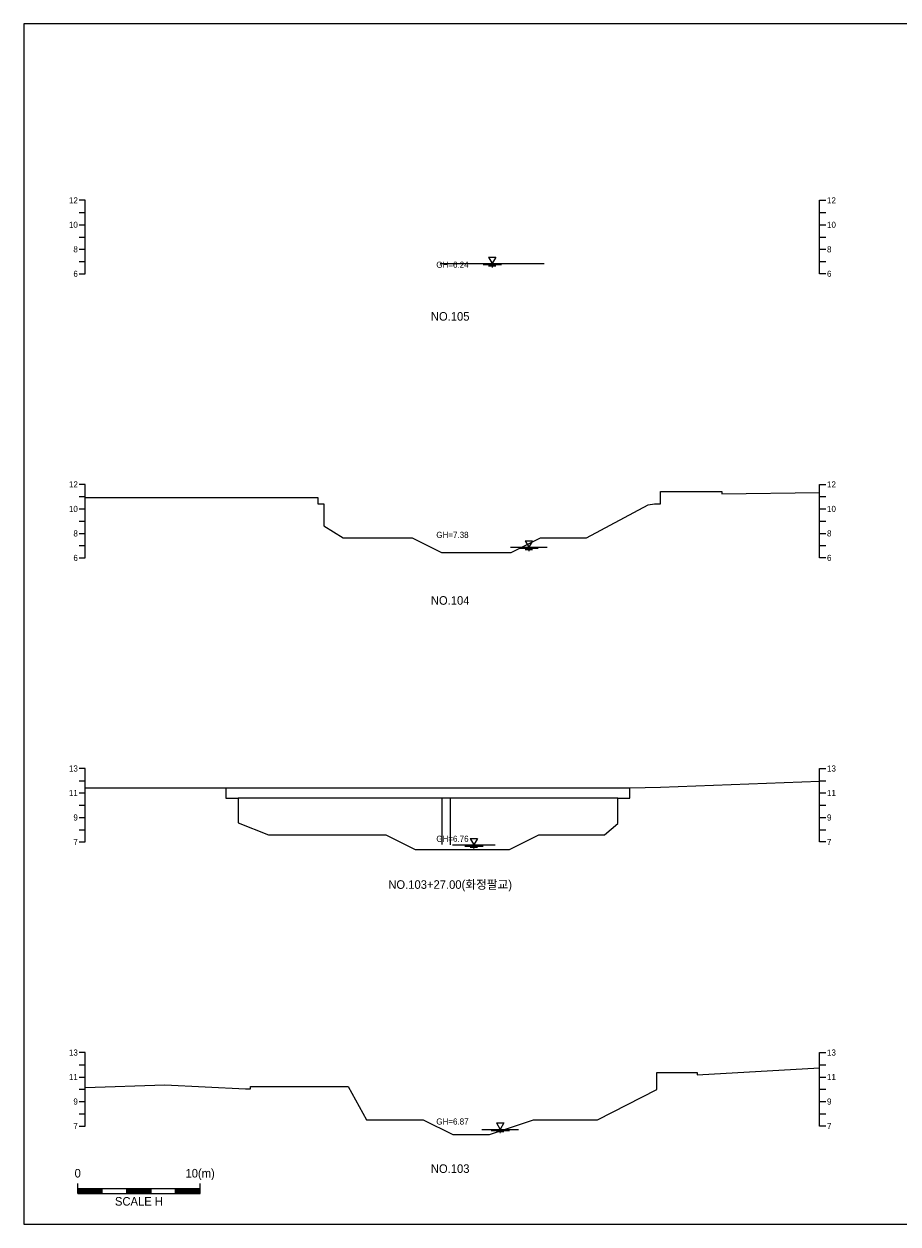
# Model space of a CAD drawing. Header units: metres. Extents: x 14522 to 15395, y -153 to 498.
# Tile 37 of 38: x 14960 to 15031, y 294 to 392. Entities that reach past the tile are written whole.
import ezdxf
from ezdxf.enums import TextEntityAlignment as Align

# ---------------------------------------------------------------- set-up
doc = ezdxf.new("R2010")
doc.units = ezdxf.units.M
for name, color, linetype in [('BOX', 5, 'CONTINUOUS'), ('DT2', 7, 'CONTINUOUS'), ('기본계획용', 33, 'CONTINUOUS')]:
    doc.layers.add(name, color=color, linetype=linetype)
for name, color, linetype, lineweight in [('DT1', 3, 'CONTINUOUS', 0), ('LT1', 4, 'CONTINUOUS', 0), ('ST1', 7, 'CONTINUOUS', 0)]:
    doc.layers.add(name, color=color, linetype=linetype, lineweight=lineweight)
doc.styles.get("Standard").update_dxf_attribs({"font": 'Gulim.ttf'})

# ---------------------------------------------------------------- blocks, each defined once
blk = doc.blocks.new('SWL')
at = {"layer": 'LT1'}
for p, q in [((-15, 0), (15, 0)), ((-3, 5.2), (3, 5.2)), ((-3, 5.2), (0, 0)), ((3, 5.2), (0, 0)), ((-7.5, -0.9), (7.5, -0.9)), ((-3, -1.8), (3, -1.8)), ((-0.38, -2.7), (0.38, -2.7))]:
    blk.add_line(p, q, dxfattribs=at)

msp = doc.modelspace()

# ---------------------------------------------------------------- linework, layer by layer
at = {"layer": 'BOX'}
msp.add_lwpolyline([(14960, 294), (15100, 294), (15100, 392), (14960, 392)], close=True, dxfattribs=at)
at = {"layer": 'DT1'}
for p, q in [((14994.001, 372.44), (15002.501, 372.44)), ((15000.001, 349.27), (15002.501, 349.27)), ((14976.501, 329.63), (15009.501, 329.63)), ((15008.501, 328.78), (14977.501, 328.78)), ((14994.151, 325.006), (14994.151, 328.78)), ((14994.851, 324.968), (14994.851, 328.78)), ((14995.001, 324.96), (14998.501, 324.96)), ((14997.801, 301.73), (15000.001, 301.73))]:
    msp.add_line(p, q, dxfattribs=at)
at = {"layer": 'ST1'}
for p, q in [((14965, 377.6), (14964.5, 377.6)), ((14965, 371.6), (14965, 377.6)), ((15025, 371.6), (15025, 377.6)), ((15025, 377.6), (15025.5, 377.6)), ((14964.5, 376.6), (14965, 376.6)), ((15025, 376.6), (15025.5, 376.6)), ((14964.5, 375.6), (14965, 375.6)), ((15025, 375.6), (15025.5, 375.6)), ((14964.5, 374.6), (14965, 374.6)), ((15025, 374.6), (15025.5, 374.6)), ((14964.5, 373.6), (14965, 373.6)), ((15025, 373.6), (15025.5, 373.6)), ((14964.5, 372.6), (14965, 372.6)), ((15025, 372.6), (15025.5, 372.6)), ((14964.5, 371.6), (14965, 371.6)), ((15025.5, 371.6), (15025, 371.6)), ((14965, 354.4), (14964.5, 354.4)), ((14965, 348.4), (14965, 354.4)), ((15025, 348.4), (15025, 354.4)), ((15025, 354.4), (15025.5, 354.4)), ((14964.5, 353.4), (14965, 353.4)), ((15025, 353.4), (15025.5, 353.4)), ((14964.5, 352.4), (14965, 352.4)), ((15025, 352.4), (15025.5, 352.4)), ((14964.5, 351.4), (14965, 351.4)), ((15025, 351.4), (15025.5, 351.4)), ((14964.5, 350.4), (14965, 350.4)), ((15025, 350.4), (15025.5, 350.4)), ((14964.5, 349.4), (14965, 349.4)), ((15025, 349.4), (15025.5, 349.4)), ((14964.5, 348.4), (14965, 348.4)), ((15025.5, 348.4), (15025, 348.4)), ((14965, 331.2), (14964.5, 331.2)), ((14965, 325.2), (14965, 331.2)), ((15025, 325.2), (15025, 331.2)), ((15025, 331.2), (15025.5, 331.2)), ((14964.5, 330.2), (14965, 330.2)), ((15025, 330.2), (15025.5, 330.2)), ((14964.5, 329.2), (14965, 329.2)), ((15025, 329.2), (15025.5, 329.2)), ((14964.5, 328.2), (14965, 328.2)), ((15025, 328.2), (15025.5, 328.2)), ((14964.5, 327.2), (14965, 327.2)), ((15025, 327.2), (15025.5, 327.2)), ((14964.5, 326.2), (14965, 326.2)), ((15025, 326.2), (15025.5, 326.2)), ((14964.5, 325.2), (14965, 325.2)), ((15025.5, 325.2), (15025, 325.2)), ((14965, 308), (14964.5, 308)), ((14965, 302), (14965, 308)), ((15025, 302), (15025, 308)), ((15025, 308), (15025.5, 308)), ((14964.5, 307), (14965, 307)), ((15025, 307), (15025.5, 307)), ((14964.5, 306), (14965, 306)), ((15025, 306), (15025.5, 306)), ((14964.5, 305), (14965, 305)), ((15025, 305), (15025.5, 305)), ((14964.5, 304), (14965, 304)), ((15025, 304), (15025.5, 304)), ((14964.5, 303), (14965, 303)), ((15025, 303), (15025.5, 303)), ((14964.5, 302), (14965, 302)), ((15025.5, 302), (15025, 302)), ((14964.389, 296.5), (14964.389, 297.3)), ((14974.389, 296.5), (14974.389, 297.3)), ((14964.389, 296.9), (14974.389, 296.9)), ((14964.389, 296.8), (14966.389, 296.8)), ((14964.389, 296.7), (14966.389, 296.7)), ((14964.389, 296.6), (14966.389, 296.6)), ((14964.389, 296.5), (14974.389, 296.5)), ((14966.389, 296.5), (14966.389, 296.9)), ((14968.389, 296.5), (14968.389, 296.9)), ((14968.389, 296.8), (14970.389, 296.8)), ((14968.389, 296.7), (14970.389, 296.7)), ((14968.389, 296.6), (14970.389, 296.6)), ((14970.389, 296.5), (14970.389, 296.9)), ((14972.389, 296.5), (14972.389, 296.9)), ((14972.389, 296.8), (14974.389, 296.8)), ((14972.389, 296.7), (14974.389, 296.7)), ((14972.389, 296.6), (14974.389, 296.6))]:
    msp.add_line(p, q, dxfattribs=at)
at = {"layer": '기본계획용'}
for points in [[(14965, 353.32), (14984.001, 353.32), (14984.001, 352.82), (14984.501, 352.82), (14984.501, 351.02), (14986.066, 350.05), (14991.699, 350.05), (14994.099, 348.85), (14999.799, 348.85), (15002.199, 350.05), (15005.955, 350.05), (15011.001, 352.72), (15011.501, 352.82), (15012.001, 352.82), (15012.001, 353.82), (15017.001, 353.82), (15017.001, 353.62), (15025, 353.733)], [(14986.066, 350.05), (14991.699, 350.05), (14994.099, 348.85), (14999.799, 348.85), (15002.199, 350.05), (15005.955, 350.05)], [(14965, 329.611), (14976.501, 329.63), (14976.501, 328.78), (14977.501, 328.78), (14977.501, 326.75), (14979.971, 325.782), (14989.554, 325.782), (14991.954, 324.582), (14999.654, 324.582), (15002.054, 325.782), (15007.425, 325.782), (15008.501, 326.7), (15008.501, 328.78), (15009.501, 328.78), (15009.501, 329.63), (15012.001, 329.67), (15025, 330.157)], [(14979.971, 325.782), (14989.554, 325.782), (14991.954, 324.582), (14999.654, 324.582), (15002.054, 325.782), (15007.425, 325.782)], [(14965, 305.14), (14965.001, 305.14), (14971.501, 305.37), (14978.101, 305.04), (14978.501, 305.04), (14978.501, 305.24), (14986.471, 305.24), (14987.978, 302.503), (14992.622, 302.503), (14995.022, 301.303), (14998.022, 301.303), (15001.622, 302.503), (15006.859, 302.503), (15011.701, 304.98), (15011.701, 306.38), (15012.001, 306.38), (15015.001, 306.38), (15015.001, 306.18), (15025, 306.762)], [(14987.978, 302.503), (14992.622, 302.503), (14995.022, 301.303), (14998.022, 301.303), (15001.622, 302.503), (15006.859, 302.503)]]:
    msp.add_lwpolyline(points, dxfattribs=at)

# ---------------------------------------------------------------- block references
at = {"layer": 'DT1', "xscale": 0.1, "yscale": 0.1, "zscale": 0.1}
for p in [(14998.251, 372.44), (15001.251, 349.27), (14996.751, 324.96), (14998.901, 301.73)]:
    msp.add_blockref('SWL', p, dxfattribs=at)

# ---------------------------------------------------------------- texts
at = {"layer": 'DT1'}
for s, p in [('12', (14964.4, 377.6)), ('10', (14964.4, 375.6)), ('8', (14964.4, 373.6)), ('6', (14964.4, 371.6)), ('12', (14964.4, 354.4)), ('10', (14964.4, 352.4)), ('8', (14964.4, 350.4)), ('6', (14964.4, 348.4)), ('13', (14964.4, 331.2)), ('11', (14964.4, 329.2)), ('9', (14964.4, 327.2)), ('7', (14964.4, 325.2)), ('13', (14964.4, 308)), ('11', (14964.4, 306)), ('9', (14964.4, 304)), ('7', (14964.4, 302))]:
    msp.add_text(s, height=0.5, dxfattribs=at).set_placement(p, align=Align.MIDDLE_RIGHT)
for s, p in [('12', (15025.6, 377.6)), ('10', (15025.6, 375.6)), ('8', (15025.6, 373.6)), ('6', (15025.6, 371.6)), ('12', (15025.6, 354.4)), ('10', (15025.6, 352.4)), ('8', (15025.6, 350.4)), ('6', (15025.6, 348.4)), ('13', (15025.6, 331.2)), ('11', (15025.6, 329.2)), ('9', (15025.6, 327.2)), ('7', (15025.6, 325.2)), ('13', (15025.6, 308)), ('11', (15025.6, 306)), ('9', (15025.6, 304)), ('7', (15025.6, 302))]:
    msp.add_text(s, height=0.5, dxfattribs=at).set_placement(p, align=Align.MIDDLE_LEFT)
for s, p in [('GH=6.24', (14995.001, 372.34)), ('GH=6.24', (14995.001, 372.34)), ('GH=7.38', (14995.001, 350.28)), ('GH=7.38', (14995.001, 350.28)), ('GH=6.76', (14995.001, 325.46)), ('GH=6.76', (14995.001, 325.46)), ('GH=6.87', (14995.001, 302.37)), ('GH=6.87', (14995.001, 302.37))]:
    msp.add_text(s, height=0.5, dxfattribs=at).set_placement(p, align=Align.MIDDLE_CENTER)
for s, p in [('0', (14964.389, 297.586)), ('10(m)', (14974.389, 297.586))]:
    msp.add_text(s, height=0.7, dxfattribs=at).set_placement(p, align=Align.BOTTOM_CENTER)
msp.add_text('SCALE H', height=0.7, dxfattribs=at).set_placement((14969.389, 296.2), align=Align.TOP_CENTER)
at = {"layer": 'DT2'}
for s, p in [('NO.105', (14994.816, 368.122)), ('NO.104', (14994.816, 344.922)), ('NO.104', (14994.816, 344.922)), ('NO.103+27.00(화정팔교)', (14994.816, 321.722)), ('NO.103', (14994.816, 298.522))]:
    msp.add_text(s, height=0.7, dxfattribs=at).set_placement(p, align=Align.MIDDLE_CENTER)

doc.saveas('drawing.dxf')
